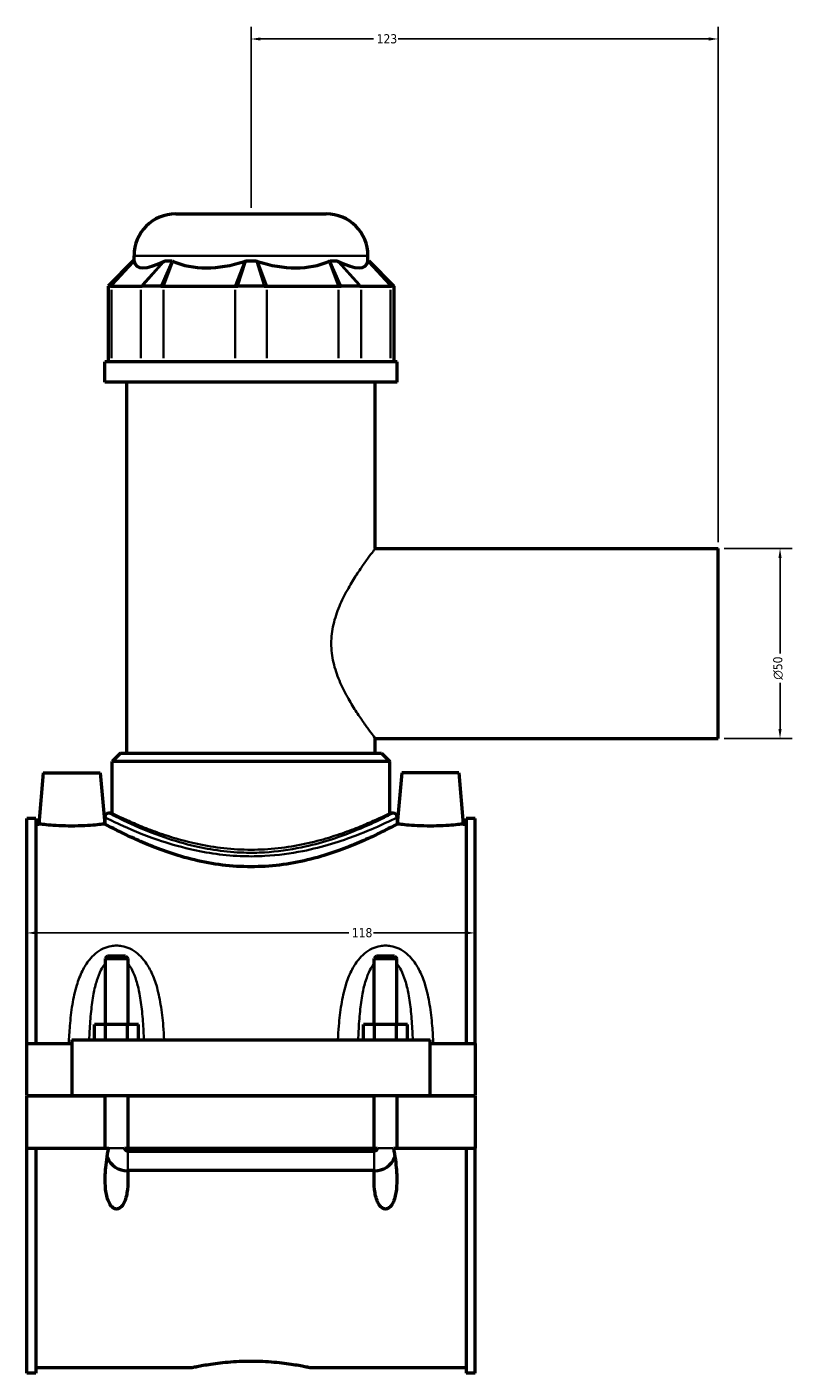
# Model space of a CAD drawing. Header units: millimetres. Extents: x -251 to 971, y -113 to 1155.
# Tile 2 of 9: x -251 to -50, y 275 to 629. Entities that reach past the tile are written whole.
import ezdxf

# ---------------------------------------------------------------- set-up
doc = ezdxf.new("R2010")
doc.units = ezdxf.units.MM
for name, color, linetype, lineweight in [('Dimension (ANSI)', 7, 'Continuous', 25), ('Visible (ANSI)', 7, 'Continuous', 50), ('Visible Narrow (ANSI)', 7, 'Continuous', 35)]:
    doc.layers.add(name, color=color, linetype=linetype, lineweight=lineweight)
doc.styles.add('Note Text (ANSI)', font='tahoma.ttf')
doc.dimstyles.new('Default - mm (ANSI)', dxfattribs={"dimtxt": 2.4, "dimasz": 2.5, "dimexe": 3.175, "dimexo": 1.6002, "dimgap": 0.8, "dimtad": 0, "dimtoh": 1, "dimdec": 0, "dimrnd": 1e-08, "dimzin": 4, "dimdsep": 46, "dimtxsty": 'Note Text (ANSI)', "dimcen": 0.09, "dimdle": 10, "dimclrd": 256, "dimclre": 256, "dimclrt": 5, "dimadec": 1, "dimazin": 1, "dimtfac": 1.27, "dimtofl": 0, "dimtmove": 0, "dimatfit": 3, "dimfxl": 1, "dimtolj": 1, "dimtzin": 4, "dimlwd": -1, "dimlwe": -1, "dimarcsym": 0})

# ---------------------------------------------------------------- blocks, each defined once
blk = doc.blocks.new('*D7')
at = {"layer": 'Defpoints', "color": 0, "transparency": 16777216}
for p in [(-250.95, 391.11), (-132.95, 391.11), (-132.95, 390.62)]:
    blk.add_point(p, dxfattribs=at)
at = {"layer": 'Dimension (ANSI)', "transparency": 16777216}
for p, q in [((-248.45, 390.62), (-166.21, 390.62)), ((-135.45, 390.62), (-159.69, 390.62))]:
    blk.add_line(p, q, dxfattribs=at)
for points in [[(-248.45, 391.04), (-248.45, 390.2), (-250.95, 390.62)], [(-135.45, 391.04), (-135.45, 390.2), (-132.95, 390.62)]]:
    blk.add_solid(points, dxfattribs=at)
at = {"layer": 'Dimension (ANSI)', "color": 5, "transparency": 16777216, "insert": (-165.41, 391.88), "char_height": 2.4, "attachment_point": 1, "style": 'Note Text (ANSI)'}
blk.add_mtext('\\A1;118', dxfattribs=at)
blk = doc.blocks.new('*D8')
at = {"layer": 'Defpoints', "color": 0, "transparency": 16777216}
for p in [(-191.95, 625.77), (-191.95, 579.77), (-68.95, 491.77)]:
    blk.add_point(p, dxfattribs=at)
at = {"layer": 'Dimension (ANSI)', "transparency": 16777216}
for p, q in [((-191.95, 581.37), (-191.95, 628.94)), ((-68.95, 493.37), (-68.95, 628.94)), ((-189.45, 625.77), (-159.67, 625.77)), ((-71.45, 625.77), (-153.22, 625.77))]:
    blk.add_line(p, q, dxfattribs=at)
for points in [[(-189.45, 626.18), (-189.45, 625.35), (-191.95, 625.77)], [(-71.45, 626.18), (-71.45, 625.35), (-68.95, 625.77)]]:
    blk.add_solid(points, dxfattribs=at)
at = {"layer": 'Dimension (ANSI)', "color": 5, "transparency": 16777216, "insert": (-158.87, 627.02), "char_height": 2.4, "attachment_point": 1, "style": 'Note Text (ANSI)'}
blk.add_mtext('\\A1;123', dxfattribs=at)
blk = doc.blocks.new('*D9')
at = {"layer": 'Defpoints', "color": 0, "transparency": 16777216}
for p in [(-68.95, 491.77), (-68.95, 441.77), (-52.68, 441.77)]:
    blk.add_point(p, dxfattribs=at)
at = {"layer": 'Dimension (ANSI)', "transparency": 16777216}
for p, q in [((-67.35, 491.77), (-49.5, 491.77)), ((-52.68, 489.27), (-52.68, 464.1)), ((-52.68, 444.27), (-52.68, 456.44)), ((-67.35, 441.77), (-49.5, 441.77))]:
    blk.add_line(p, q, dxfattribs=at)
for points in [[(-53.09, 489.27), (-52.26, 489.27), (-52.68, 491.77)], [(-53.09, 444.27), (-52.26, 444.27), (-52.68, 441.77)]]:
    blk.add_solid(points, dxfattribs=at)
at = {"layer": 'Dimension (ANSI)', "color": 5, "transparency": 16777216, "insert": (-54.48, 457.24), "char_height": 2.4, "attachment_point": 1, "rotation": 90, "style": 'Note Text (ANSI)'}
blk.add_mtext('\\A1;{\\fAIGDT|b0|i0;\\H2.4000;\\ln}\\fTahoma|b0|i0;\\H2.4000;50', dxfattribs=at)

msp = doc.modelspace()

# ---------------------------------------------------------------- linework, layer by layer
at = {"layer": 'Visible (ANSI)'}
for p, q in [((-211.75, 579.77), (-172.15, 579.77)), ((-222.94, 567.38), (-229.54, 560.78)), ((-222.94, 567.38), (-222.72, 567.38)), ((-222.75, 567.38), (-222.75, 568.77)), ((-214.69, 567.38), (-212.72, 567.38)), ((-193.34, 567.38), (-190.56, 567.38)), ((-171.17, 567.38), (-169.21, 567.38)), ((-161.18, 567.38), (-160.95, 567.38)), ((-161.15, 567.38), (-161.15, 568.77)), ((-160.95, 567.38), (-154.35, 560.78)), ((-228.98, 560.78), (-229.54, 560.78)), ((-229.54, 560.78), (-229.54, 540.83)), ((-228.98, 560.78), (-228.7, 560.78)), ((-228.7, 560.78), (-220.91, 560.78)), ((-220.91, 560.78), (-220.59, 560.78)), ((-215.68, 560.78), (-220.59, 560.78)), ((-215.68, 560.78), (-214.96, 560.78)), ((-214.96, 560.78), (-196.16, 560.78)), ((-196.16, 560.78), (-195.42, 560.78)), ((-188.47, 560.78), (-195.42, 560.78)), ((-188.47, 560.78), (-187.74, 560.78)), ((-187.74, 560.78), (-168.93, 560.78)), ((-168.93, 560.78), (-168.22, 560.78)), ((-163.31, 560.78), (-168.22, 560.78)), ((-163.31, 560.78), (-162.98, 560.78)), ((-162.98, 560.78), (-155.19, 560.78)), ((-155.19, 560.78), (-154.92, 560.78)), ((-154.35, 560.78), (-154.92, 560.78)), ((-154.35, 560.78), (-154.35, 540.83)), ((-153.45, 540.83), (-230.45, 540.83)), ((-230.45, 535.52), (-230.45, 540.83)), ((-153.45, 535.52), (-153.45, 540.83)), ((-153.45, 535.52), (-230.45, 535.52)), ((-224.67, 437.87), (-224.67, 535.52)), ((-159.22, 491.77), (-159.22, 535.52)), ((-159.22, 491.77), (-68.95, 491.77)), ((-68.95, 441.77), (-68.95, 491.77)), ((-159.22, 437.87), (-159.22, 441.77)), ((-159.22, 441.77), (-68.95, 441.77)), ((-226.32, 437.87), (-228.52, 435.67)), ((-155.37, 435.67), (-228.52, 435.67)), ((-228.52, 422.13), (-228.52, 435.67)), ((-226.32, 437.87), (-157.57, 437.87)), ((-157.57, 437.87), (-155.37, 435.67)), ((-155.37, 422.13), (-155.37, 435.67)), ((-246.65, 432.77), (-247.83, 419.27)), ((-246.65, 432.77), (-231.65, 432.77)), ((-231.65, 432.77), (-230.47, 419.27)), ((-152.25, 432.77), (-153.43, 419.27)), ((-137.25, 432.77), (-152.25, 432.77)), ((-137.25, 432.77), (-136.07, 419.27)), ((-228.52, 422.13), (-229.35, 422.13)), ((-154.55, 422.13), (-155.37, 422.13)), ((-250.95, 361.52), (-250.95, 420.7)), ((-248.59, 420.7), (-250.95, 420.7)), ((-248.59, 420.7), (-248.59, 361.52)), ((-248.59, 419.27), (-247.83, 419.27)), ((-230.47, 419.27), (-230.45, 419.27)), ((-230.45, 421.03), (-230.45, 419.27)), ((-153.45, 421.03), (-153.45, 419.27)), ((-153.45, 419.27), (-153.43, 419.27)), ((-136.07, 419.27), (-135.31, 419.27)), ((-135.31, 420.7), (-135.31, 361.52)), ((-132.95, 420.7), (-135.31, 420.7)), ((-132.95, 361.52), (-132.95, 420.7)), ((-229.75, 384.48), (-230.35, 383.88)), ((-230.35, 383.88), (-224.35, 383.88)), ((-230.35, 383.88), (-230.35, 366.52)), ((-224.95, 384.48), (-229.75, 384.48)), ((-224.95, 384.48), (-224.35, 383.88)), ((-224.35, 383.88), (-224.35, 366.52)), ((-158.95, 384.48), (-159.55, 383.88)), ((-159.55, 383.88), (-153.55, 383.88)), ((-159.55, 366.52), (-159.55, 383.88)), ((-154.15, 384.48), (-158.95, 384.48)), ((-154.15, 384.48), (-153.55, 383.88)), ((-153.55, 366.52), (-153.55, 383.88)), ((-233.12, 362.52), (-233.12, 366.52)), ((-230.23, 366.52), (-233.12, 366.52)), ((-230.23, 362.52), (-230.23, 366.52)), ((-224.46, 366.52), (-230.23, 366.52)), ((-224.46, 362.52), (-224.46, 366.52)), ((-221.57, 366.52), (-224.46, 366.52)), ((-221.57, 362.52), (-221.57, 366.52)), ((-162.32, 362.52), (-162.32, 366.52)), ((-159.43, 366.52), (-162.32, 366.52)), ((-159.43, 362.52), (-159.43, 366.52)), ((-153.66, 366.52), (-159.43, 366.52)), ((-153.66, 362.52), (-153.66, 366.52)), ((-150.77, 366.52), (-153.66, 366.52)), ((-150.77, 362.52), (-150.77, 366.52)), ((-250.95, 361.52), (-239.15, 361.52)), ((-250.95, 347.82), (-250.95, 361.52)), ((-239.15, 362.52), (-144.75, 362.52)), ((-239.15, 362.52), (-239.15, 347.82)), ((-144.75, 347.82), (-144.75, 362.52)), ((-144.75, 361.52), (-132.95, 361.52)), ((-132.95, 361.52), (-132.95, 347.82)), ((-250.95, 347.82), (-239.15, 347.82)), ((-250.95, 334.02), (-250.95, 347.72)), ((-230.35, 347.72), (-250.95, 347.72)), ((-239.15, 347.82), (-144.75, 347.82)), ((-230.35, 347.82), (-230.35, 347.72)), ((-230.35, 334.02), (-230.35, 347.72)), ((-224.35, 347.82), (-224.35, 347.72)), ((-224.35, 347.72), (-224.35, 334.02)), ((-159.55, 347.72), (-224.35, 347.72)), ((-159.55, 347.72), (-159.55, 347.82)), ((-159.55, 334.02), (-159.55, 347.72)), ((-153.55, 347.72), (-153.55, 347.82)), ((-153.55, 347.72), (-153.55, 334.02)), ((-132.95, 347.72), (-153.55, 347.72)), ((-144.75, 347.82), (-132.95, 347.82)), ((-132.95, 347.72), (-132.95, 334.02)), ((-250.95, 274.84), (-250.95, 334.02)), ((-250.95, 334.02), (-230.35, 334.02)), ((-248.59, 334.02), (-248.59, 274.84)), ((-230.35, 334.02), (-229.42, 334.02)), ((-225.27, 334.02), (-224.35, 334.02)), ((-224.35, 334.02), (-159.55, 334.02)), ((-224.35, 333.24), (-159.55, 333.24)), ((-159.55, 334.02), (-158.62, 334.02)), ((-154.47, 334.02), (-153.55, 334.02)), ((-153.55, 334.02), (-132.95, 334.02)), ((-135.31, 334.02), (-135.31, 274.84)), ((-132.95, 274.84), (-132.95, 334.02)), ((-159.55, 328.11), (-224.35, 328.11)), ((-248.59, 276.27), (-207.63, 276.27)), ((-176.27, 276.27), (-135.31, 276.27)), ((-248.59, 274.84), (-250.95, 274.84)), ((-132.95, 274.84), (-135.31, 274.84))]:
    msp.add_line(p, q, dxfattribs=at)
for centre, radius, start, end in [((-211.75, 568.77), 11, 90, 180), ((-172.15, 568.77), 11, 0, 90), ((-229.35, 421.03), 1.1, 90, 180), ((-154.55, 421.03), 1.1, 0, 90), ((-224.35, 334.02), 6, 203.4904, 269.1665), ((-159.55, 334.02), 6, 270.8335, 336.5096)]:
    msp.add_arc(centre, radius, start, end, dxfattribs=at)
for major_axis, ratio, start_param, end_param in [((30.21, 30.21), 0.198912, 3.001193, 3.674692), ((-25.61, -25.61), 0.668179, 0.252299, 0.925798), ((25.61, -25.61), 0.668179, 5.357387, 6.030886), ((30.21, -30.21), 0.198912, 5.750086, 6.423585)]:
    msp.add_ellipse((-191.95, 596.35), major_axis=major_axis, ratio=ratio, start_param=start_param, end_param=end_param, dxfattribs=at)
for points in [[(-222.72, 567.38), (-222.71, 567.35), (-222.71, 567.31), (-222.7, 567.28)], [(-214.91, 567.28), (-214.84, 567.31), (-214.76, 567.35), (-214.69, 567.38)], [(-212.72, 567.38), (-212.64, 567.35), (-212.56, 567.31), (-212.47, 567.28)], [(-193.67, 567.28), (-193.56, 567.31), (-193.45, 567.35), (-193.34, 567.38)], [(-190.56, 567.38), (-190.45, 567.35), (-190.34, 567.31), (-190.22, 567.28)], [(-171.42, 567.28), (-171.34, 567.31), (-171.26, 567.35), (-171.17, 567.38)], [(-169.21, 567.38), (-169.13, 567.35), (-169.06, 567.31), (-168.98, 567.28)], [(-161.2, 567.28), (-161.19, 567.31), (-161.18, 567.35), (-161.18, 567.38)], [(-224.35, 328.11), (-224.38, 328.11), (-224.41, 328.11), (-224.44, 328.11)], [(-159.45, 328.11), (-159.48, 328.11), (-159.52, 328.11), (-159.55, 328.11)]]:
    msp.add_open_spline(points, degree=3, dxfattribs=at)
for points, knots in [([(-230.47, 419.27), (-230.47, 419.27), (-230.68, 419.24), (-231.57, 419.14), (-232.23, 419.07), (-233.77, 418.93), (-234.74, 418.86), (-236.89, 418.76), (-238.05, 418.73), (-240.24, 418.73), (-241.41, 418.76), (-243.55, 418.86), (-244.53, 418.93), (-246.06, 419.07), (-246.73, 419.14), (-247.61, 419.24), (-247.83, 419.27), (-247.83, 419.27)], [1.312958, 1.312958, 1.312958, 1.312958, 1.640993, 1.640993, 1.969028, 1.969028, 2.297472, 2.297472, 2.625916, 2.625916, 2.95436, 2.95436, 3.282804, 3.282804, 3.610839, 3.610839, 3.938874, 3.938874, 3.938874, 3.938874]), ([(-153.45, 419.27), (-153.45, 419.27), (-153.69, 419.14), (-154.69, 418.61), (-155.45, 418.21), (-157.43, 417.2), (-158.65, 416.59), (-161.46, 415.28), (-163.05, 414.57), (-166.41, 413.19), (-168.31, 412.46), (-172.46, 411.06), (-174.71, 410.39), (-179.43, 409.26), (-181.91, 408.8), (-186.92, 408.17), (-189.47, 408.02), (-194.43, 408.02), (-196.97, 408.17), (-201.99, 408.8), (-204.46, 409.26), (-209.18, 410.39), (-211.43, 411.06), (-215.58, 412.46), (-217.49, 413.19), (-220.85, 414.57), (-222.43, 415.28), (-225.24, 416.59), (-226.47, 417.2), (-228.45, 418.21), (-229.21, 418.61), (-230.21, 419.14), (-230.45, 419.27), (-230.45, 419.27)], [5.94206, 5.94206, 5.94206, 5.94206, 6.683388, 6.683388, 7.424716, 7.424716, 8.166045, 8.166045, 8.907373, 8.907373, 9.65156, 9.65156, 10.395746, 10.395746, 11.139933, 11.139933, 11.884119, 11.884119, 12.628306, 12.628306, 13.372493, 13.372493, 14.116679, 14.116679, 14.860866, 14.860866, 15.602194, 15.602194, 16.343523, 16.343523, 17.084851, 17.084851, 17.826179, 17.826179, 17.826179, 17.826179]), ([(-136.07, 419.27), (-136.07, 419.27), (-136.28, 419.24), (-137.17, 419.14), (-137.83, 419.07), (-139.37, 418.93), (-140.34, 418.86), (-142.49, 418.76), (-143.65, 418.73), (-144.75, 418.73), (-145.84, 418.73), (-147.01, 418.76), (-149.15, 418.86), (-150.13, 418.93), (-151.66, 419.07), (-152.33, 419.14), (-153.21, 419.24), (-153.43, 419.27), (-153.43, 419.27)], [3.938874, 3.938874, 3.938874, 3.938874, 4.266909, 4.266909, 4.594944, 4.594944, 4.923388, 4.923388, 5.251832, 5.251832, 5.251832, 5.580276, 5.580276, 5.90872, 5.90872, 6.236755, 6.236755, 6.56479, 6.56479, 6.56479, 6.56479]), ([(-224.44, 328.11), (-224.38, 327.27), (-224.35, 326.45), (-224.35, 324.59), (-224.41, 323.41), (-224.69, 321.72), (-224.81, 321.16), (-225.15, 320.11), (-225.36, 319.61), (-225.83, 318.87), (-226.07, 318.57), (-226.5, 318.24), (-226.66, 318.15), (-226.99, 318.02), (-227.16, 317.98), (-227.53, 317.98), (-227.71, 318.02), (-228.04, 318.15), (-228.19, 318.24), (-228.62, 318.57), (-228.86, 318.87), (-229.33, 319.61), (-229.54, 320.11), (-229.88, 321.16), (-230, 321.72), (-230.29, 323.41), (-230.35, 324.59), (-230.35, 327.33), (-230.2, 329.16), (-229.8, 332.01), (-229.63, 333.03), (-229.42, 334.02)], [1.134009, 1.134009, 1.134009, 1.134009, 1.38035, 1.38035, 1.721593, 1.721593, 1.892214, 1.892214, 2.062836, 2.062836, 2.173445, 2.173445, 2.228749, 2.228749, 2.284054, 2.284054, 2.339358, 2.339358, 2.394663, 2.394663, 2.505272, 2.505272, 2.675893, 2.675893, 2.846515, 2.846515, 3.187758, 3.187758, 3.71073, 3.71073, 3.999645, 3.999645, 3.999645, 3.999645]), ([(-225.27, 334.02), (-225.25, 333.89), (-225.2, 333.77), (-225.06, 333.57), (-224.97, 333.48), (-224.79, 333.35), (-224.71, 333.31), (-224.53, 333.26), (-224.44, 333.24), (-224.35, 333.24)], [0.0000765, 0.0000765, 0.0000765, 0.0000765, 0.0388496, 0.0388496, 0.0763108, 0.0763108, 0.1045555, 0.1045555, 0.1321027, 0.1321027, 0.1321027, 0.1321027]), ([(-154.47, 334.02), (-154.27, 333.03), (-154.09, 332.01), (-153.7, 329.16), (-153.55, 327.33), (-153.55, 324.59), (-153.61, 323.41), (-153.89, 321.72), (-154.01, 321.16), (-154.35, 320.11), (-154.56, 319.61), (-155.03, 318.87), (-155.27, 318.57), (-155.7, 318.24), (-155.86, 318.15), (-156.19, 318.02), (-156.36, 317.98), (-156.73, 317.98), (-156.91, 318.02), (-157.24, 318.15), (-157.39, 318.24), (-157.82, 318.57), (-158.06, 318.87), (-158.53, 319.61), (-158.74, 320.11), (-159.08, 321.16), (-159.2, 321.72), (-159.49, 323.41), (-159.55, 324.59), (-159.55, 326.45), (-159.51, 327.27), (-159.45, 328.11)], [0.568463, 0.568463, 0.568463, 0.568463, 0.857378, 0.857378, 1.38035, 1.38035, 1.721593, 1.721593, 1.892214, 1.892214, 2.062836, 2.062836, 2.173445, 2.173445, 2.228749, 2.228749, 2.284054, 2.284054, 2.339358, 2.339358, 2.394663, 2.394663, 2.505272, 2.505272, 2.675893, 2.675893, 2.846515, 2.846515, 3.187758, 3.187758, 3.434099, 3.434099, 3.434099, 3.434099]), ([(-159.55, 333.24), (-159.43, 333.24), (-159.31, 333.27), (-159.09, 333.36), (-158.99, 333.42), (-158.83, 333.58), (-158.77, 333.65), (-158.68, 333.82), (-158.64, 333.92), (-158.62, 334.02)], [0, 0, 0, 0, 0.0353577, 0.0353577, 0.0721371, 0.0721371, 0.101011, 0.101011, 0.1318024, 0.1318024, 0.1318024, 0.1318024]), ([(-207.63, 276.27), (-207.63, 276.27), (-207.53, 276.29), (-207.13, 276.37), (-206.83, 276.44), (-206.03, 276.6), (-205.53, 276.7), (-204.38, 276.91), (-203.73, 277.02), (-202.34, 277.24), (-201.56, 277.35), (-199.85, 277.57), (-198.92, 277.67), (-196.99, 277.83), (-195.98, 277.9), (-193.96, 277.99), (-192.94, 278.01), (-190.96, 278.01), (-189.94, 277.99), (-187.91, 277.9), (-186.9, 277.83), (-184.97, 277.67), (-184.05, 277.57), (-182.34, 277.35), (-181.55, 277.24), (-180.17, 277.02), (-179.51, 276.91), (-178.36, 276.7), (-177.86, 276.6), (-177.06, 276.44), (-176.76, 276.37), (-176.36, 276.29), (-176.27, 276.27), (-176.27, 276.27)], [2.370892, 2.370892, 2.370892, 2.370892, 2.667242, 2.667242, 2.963591, 2.963591, 3.259941, 3.259941, 3.55629, 3.55629, 3.852664, 3.852664, 4.149037, 4.149037, 4.445411, 4.445411, 4.741784, 4.741784, 5.038158, 5.038158, 5.334532, 5.334532, 5.630905, 5.630905, 5.927279, 5.927279, 6.223628, 6.223628, 6.519978, 6.519978, 6.816327, 6.816327, 7.112677, 7.112677, 7.112677, 7.112677])]:
    msp.add_open_spline(points, degree=3, knots=knots, dxfattribs=at)
at = {"layer": 'Visible Narrow (ANSI)'}
for p, q in [((-228.67, 561.11), (-223.03, 567.05)), ((-228.4, 561.1), (-223, 566.95)), ((-161.53, 568.77), (-222.37, 568.77)), ((-215.21, 566.95), (-220.61, 561.1)), ((-214.98, 567.05), (-220.29, 561.11)), ((-215.53, 561.11), (-212.87, 567.05)), ((-214.84, 561.1), (-212.6, 566.95)), ((-193.79, 566.95), (-196.03, 561.1)), ((-193.44, 567.05), (-195.32, 561.11)), ((-188.58, 561.11), (-190.45, 567.05)), ((-187.86, 561.1), (-190.1, 566.95)), ((-171.3, 566.95), (-169.06, 561.1)), ((-171.02, 567.05), (-168.37, 561.11)), ((-163.6, 561.11), (-168.91, 567.05)), ((-163.28, 561.1), (-168.68, 566.95)), ((-160.9, 566.95), (-155.49, 561.1)), ((-160.87, 567.05), (-155.23, 561.11)), ((-228.7, 541.82), (-228.7, 559.78)), ((-220.91, 559.78), (-220.91, 541.82)), ((-214.96, 541.82), (-214.96, 559.78)), ((-196.16, 559.78), (-196.16, 541.82)), ((-187.74, 541.82), (-187.74, 559.78)), ((-168.93, 559.78), (-168.93, 541.82)), ((-162.98, 541.82), (-162.98, 559.78)), ((-155.19, 559.78), (-155.19, 541.82)), ((-229.25, 334.02), (-225.44, 334.02)), ((-224.35, 328.21), (-224.35, 333.02)), ((-159.55, 328.21), (-159.55, 333.02)), ((-154.64, 334.02), (-158.45, 334.02))]:
    msp.add_line(p, q, dxfattribs=at)
for points, knots in [([(-159.22, 441.77), (-159.22, 441.77), (-159.35, 441.93), (-159.86, 442.6), (-160.24, 443.11), (-161.2, 444.41), (-161.78, 445.21), (-163.04, 447.02), (-163.73, 448.03), (-165.1, 450.18), (-165.85, 451.4), (-167.32, 454.05), (-168.05, 455.49), (-169.32, 458.52), (-169.86, 460.11), (-170.62, 463.39), (-170.83, 465.08), (-170.83, 468.45), (-170.62, 470.14), (-169.86, 473.42), (-169.32, 475.02), (-168.05, 478.05), (-167.32, 479.48), (-165.85, 482.14), (-165.1, 483.36), (-163.73, 485.51), (-163.04, 486.52), (-161.78, 488.33), (-161.2, 489.13), (-160.24, 490.43), (-159.86, 490.93), (-159.35, 491.6), (-159.22, 491.77), (-159.22, 491.77)], [3.999557, 3.999557, 3.999557, 3.999557, 4.493572, 4.493572, 4.987588, 4.987588, 5.481604, 5.481604, 5.975619, 5.975619, 6.481493, 6.481493, 6.987366, 6.987366, 7.49324, 7.49324, 7.999113, 7.999113, 8.504987, 8.504987, 9.01086, 9.01086, 9.516734, 9.516734, 10.022607, 10.022607, 10.516623, 10.516623, 11.010639, 11.010639, 11.504654, 11.504654, 11.99867, 11.99867, 11.99867, 11.99867]), ([(-154.55, 422.13), (-154.55, 422.13), (-154.59, 422.11), (-155.05, 421.87), (-156.28, 421.22), (-159.97, 419.46), (-162.3, 418.39), (-168.86, 415.77), (-173.51, 414.19), (-181.79, 412.46), (-185.07, 412), (-190.21, 411.71), (-192.02, 411.68), (-198.6, 411.88), (-203.29, 412.6), (-210.52, 414.36), (-213.3, 415.24), (-219.82, 417.58), (-223.14, 419.08), (-227.52, 421.18), (-228.82, 421.85), (-229.3, 422.1), (-229.35, 422.13), (-229.35, 422.13)], [17.788846, 17.788846, 17.788846, 17.788846, 18.095438, 18.095438, 19.457534, 19.457534, 20.687136, 20.687136, 22.367591, 22.367591, 23.36813, 23.36813, 23.904323, 23.904323, 25.326086, 25.326086, 26.326744, 26.326744, 27.934981, 27.934981, 29.334568, 29.334568, 29.648081, 29.648081, 29.648081, 29.648081]), ([(-155.37, 422.13), (-155.37, 422.13), (-155.6, 422.01), (-156.55, 421.56), (-157.26, 421.21), (-159.14, 420.34), (-160.31, 419.82), (-162.98, 418.69), (-164.49, 418.08), (-167.69, 416.89), (-169.5, 416.27), (-173.45, 415.07), (-175.59, 414.51), (-180.08, 413.55), (-182.44, 413.16), (-187.19, 412.64), (-189.6, 412.51), (-194.29, 412.51), (-196.7, 412.64), (-201.46, 413.16), (-203.81, 413.55), (-208.3, 414.51), (-210.44, 415.07), (-214.39, 416.27), (-216.21, 416.89), (-219.41, 418.08), (-220.92, 418.69), (-223.59, 419.82), (-224.75, 420.34), (-226.63, 421.21), (-227.35, 421.56), (-228.29, 422.01), (-228.52, 422.13), (-228.52, 422.13)], [5.61946, 5.61946, 5.61946, 5.61946, 6.321003, 6.321003, 7.022546, 7.022546, 7.724088, 7.724088, 8.425631, 8.425631, 9.128953, 9.128953, 9.832275, 9.832275, 10.535597, 10.535597, 11.23892, 11.23892, 11.942242, 11.942242, 12.645564, 12.645564, 13.348886, 13.348886, 14.052208, 14.052208, 14.753751, 14.753751, 15.455293, 15.455293, 16.156836, 16.156836, 16.858379, 16.858379, 16.858379, 16.858379]), ([(-230.45, 421.03), (-230.45, 421.03), (-230.4, 421), (-229.9, 420.76), (-228.57, 420.09), (-224.06, 418.03), (-220.64, 416.55), (-213.93, 414.24), (-211.07, 413.38), (-203.62, 411.64), (-198.79, 410.93), (-192.02, 410.74), (-190.16, 410.76), (-184.87, 411.05), (-181.49, 411.5), (-172.97, 413.21), (-168.18, 414.77), (-161.42, 417.34), (-159.03, 418.4), (-155.23, 420.14), (-153.97, 420.77), (-153.49, 421.01), (-153.45, 421.03), (-153.45, 421.03)], [-29.648081, -29.648081, -29.648081, -29.648081, -29.334568, -29.334568, -27.934981, -27.934981, -26.326744, -26.326744, -25.326086, -25.326086, -23.904323, -23.904323, -23.36813, -23.36813, -22.367591, -22.367591, -20.687136, -20.687136, -19.457534, -19.457534, -18.095438, -18.095438, -17.788846, -17.788846, -17.788846, -17.788846]), ([(-214.81, 362.52), (-214.87, 363.74), (-214.95, 364.95), (-215.21, 368.06), (-215.43, 369.95), (-216.02, 373.53), (-216.38, 375.22), (-217.27, 378.16), (-217.76, 379.44), (-218.88, 381.69), (-219.49, 382.68), (-220.7, 384.16), (-221.22, 384.7), (-222.42, 385.7), (-223.11, 386.15), (-224.53, 386.81), (-225.23, 387.04), (-226.42, 387.25), (-226.88, 387.29), (-227.35, 387.29), (-227.81, 387.29), (-228.28, 387.25), (-229.46, 387.04), (-230.17, 386.81), (-231.58, 386.15), (-232.27, 385.7), (-233.48, 384.7), (-234, 384.16), (-235.2, 382.68), (-235.81, 381.69), (-236.94, 379.44), (-237.42, 378.16), (-238.31, 375.22), (-238.68, 373.53), (-239.27, 369.95), (-239.48, 368.06), (-239.77, 364.62), (-239.87, 363.07), (-239.94, 361.52)], [-6.622375, -6.622375, -6.622375, -6.622375, -6.276699, -6.276699, -5.726011, -5.726011, -5.21112, -5.21112, -4.793245, -4.793245, -4.432786, -4.432786, -4.199353, -4.199353, -3.946276, -3.946276, -3.723252, -3.723252, -3.583862, -3.583862, -3.583862, -3.444472, -3.444472, -3.221448, -3.221448, -2.968372, -2.968372, -2.734939, -2.734939, -2.374479, -2.374479, -1.956605, -1.956605, -1.441714, -1.441714, -0.891026, -0.891026, -0.450998, -0.450998, -0.450998, -0.450998]), ([(-143.96, 361.52), (-144.03, 363.07), (-144.12, 364.62), (-144.41, 368.06), (-144.63, 369.95), (-145.22, 373.53), (-145.58, 375.22), (-146.47, 378.16), (-146.96, 379.44), (-148.08, 381.69), (-148.69, 382.68), (-149.9, 384.16), (-150.42, 384.7), (-151.62, 385.7), (-152.31, 386.15), (-153.73, 386.81), (-154.43, 387.04), (-155.62, 387.25), (-156.08, 387.29), (-156.55, 387.29), (-157.01, 387.29), (-157.48, 387.25), (-158.66, 387.04), (-159.37, 386.81), (-160.78, 386.15), (-161.47, 385.7), (-162.68, 384.7), (-163.2, 384.16), (-164.4, 382.68), (-165.01, 381.69), (-166.14, 379.44), (-166.62, 378.16), (-167.51, 375.22), (-167.88, 373.53), (-168.47, 369.95), (-168.68, 368.06), (-168.94, 364.95), (-169.02, 363.74), (-169.09, 362.52)], [-6.716726, -6.716726, -6.716726, -6.716726, -6.276699, -6.276699, -5.726011, -5.726011, -5.211119, -5.211119, -4.793245, -4.793245, -4.432786, -4.432786, -4.199353, -4.199353, -3.946276, -3.946276, -3.723252, -3.723252, -3.583862, -3.583862, -3.583862, -3.444472, -3.444472, -3.221448, -3.221448, -2.968372, -2.968372, -2.734939, -2.734939, -2.374479, -2.374479, -1.956605, -1.956605, -1.441714, -1.441714, -0.891026, -0.891026, -0.545349, -0.545349, -0.545349, -0.545349]), ([(-234.54, 362.52), (-234.51, 363.26), (-234.48, 364), (-234.35, 366.5), (-234.22, 368.25), (-233.88, 371.54), (-233.67, 373.11), (-233.16, 375.83), (-232.88, 377.01), (-232.23, 379.08), (-231.88, 380), (-231.18, 381.36), (-230.88, 381.86), (-230.48, 382.39), (-230.42, 382.47), (-230.35, 382.56)], [0.661778, 0.661778, 0.661778, 0.661778, 0.891026, 0.891026, 1.441714, 1.441714, 1.956605, 1.956605, 2.374479, 2.374479, 2.734939, 2.734939, 2.968372, 2.968372, 3.014924, 3.014924, 3.014924, 3.014924]), ([(-224.35, 382.56), (-224.28, 382.47), (-224.21, 382.39), (-223.81, 381.86), (-223.51, 381.36), (-222.82, 380), (-222.46, 379.08), (-221.81, 377.01), (-221.54, 375.83), (-221.02, 373.11), (-220.81, 371.54), (-220.47, 368.25), (-220.35, 366.5), (-220.21, 364), (-220.18, 363.26), (-220.15, 362.52)], [4.1528, 4.1528, 4.1528, 4.1528, 4.199353, 4.199353, 4.432786, 4.432786, 4.793245, 4.793245, 5.21112, 5.21112, 5.726011, 5.726011, 6.276699, 6.276699, 6.505946, 6.505946, 6.505946, 6.505946]), ([(-163.74, 362.52), (-163.71, 363.26), (-163.68, 364), (-163.55, 366.5), (-163.42, 368.25), (-163.08, 371.54), (-162.87, 373.11), (-162.36, 375.83), (-162.08, 377.01), (-161.43, 379.08), (-161.08, 380), (-160.38, 381.36), (-160.08, 381.86), (-159.68, 382.39), (-159.62, 382.47), (-159.55, 382.56)], [0.661778, 0.661778, 0.661778, 0.661778, 0.891026, 0.891026, 1.441714, 1.441714, 1.956605, 1.956605, 2.374479, 2.374479, 2.734939, 2.734939, 2.968372, 2.968372, 3.014924, 3.014924, 3.014924, 3.014924]), ([(-153.55, 382.56), (-153.48, 382.47), (-153.41, 382.39), (-153.01, 381.86), (-152.71, 381.36), (-152.02, 380), (-151.66, 379.08), (-151.01, 377.01), (-150.74, 375.83), (-150.22, 373.11), (-150.01, 371.54), (-149.67, 368.25), (-149.55, 366.5), (-149.41, 364), (-149.38, 363.26), (-149.35, 362.52)], [4.1528, 4.1528, 4.1528, 4.1528, 4.199353, 4.199353, 4.432786, 4.432786, 4.793245, 4.793245, 5.211119, 5.211119, 5.726011, 5.726011, 6.276699, 6.276699, 6.505946, 6.505946, 6.505946, 6.505946])]:
    msp.add_open_spline(points, degree=3, knots=knots, dxfattribs=at)

# ---------------------------------------------------------------- dimensions: what is measured, and where the dimension line sits
at = {"layer": 'Dimension (ANSI)'}
for base, p1, p2, override, picture, middle in [((-191.95, 625.77), (-68.95, 491.77), (-191.95, 579.77), {"dimgap": 0.8, "dimtoh": 0, "dimdec": 0, "dimtol": 0, "dimlim": 0, "dimtp": 0, "dimtm": 0, "dimtdec": 2, "dimatfit": 1}, '*D8', (-156.45, 625.77)), ((-132.95, 390.62), (-250.95, 391.11), (-132.95, 391.11), {"dimgap": 0.8, "dimtoh": 0, "dimdec": 0, "dimse1": 1, "dimse2": 1, "dimtol": 0, "dimlim": 0, "dimtp": 0, "dimtm": 0, "dimtdec": 2, "dimatfit": 1}, '*D7', (-162.95, 390.62))]:
    dim = msp.add_linear_dim(base=base, p1=p1, p2=p2, angle=180, dimstyle='Default - mm (ANSI)', override=override, dxfattribs=at)
    dim.commit()
    dim.dimension.update_dxf_attribs({"geometry": picture, "text_midpoint": middle, "dimtype": 160})
dim = msp.add_linear_dim(base=(-52.68, 441.77), p1=(-68.95, 491.77), p2=(-68.95, 441.77), angle=90, text='{\\fAIGDT|b0|i0;\\H2.4000;\\ln}\\fTahoma|b0|i0;\\H2.4000;<>', dimstyle='Default - mm (ANSI)', override={"dimgap": 0.8, "dimtoh": 0, "dimdec": 0, "dimtol": 0, "dimlim": 0, "dimtp": 0, "dimtm": 0, "dimtdec": 2, "dimatfit": 1}, dxfattribs=at)
dim.commit()
dim.dimension.update_dxf_attribs({"geometry": '*D9', "text_midpoint": (-52.68, 460.27), "dimtype": 160})

doc.saveas('drawing.dxf')
